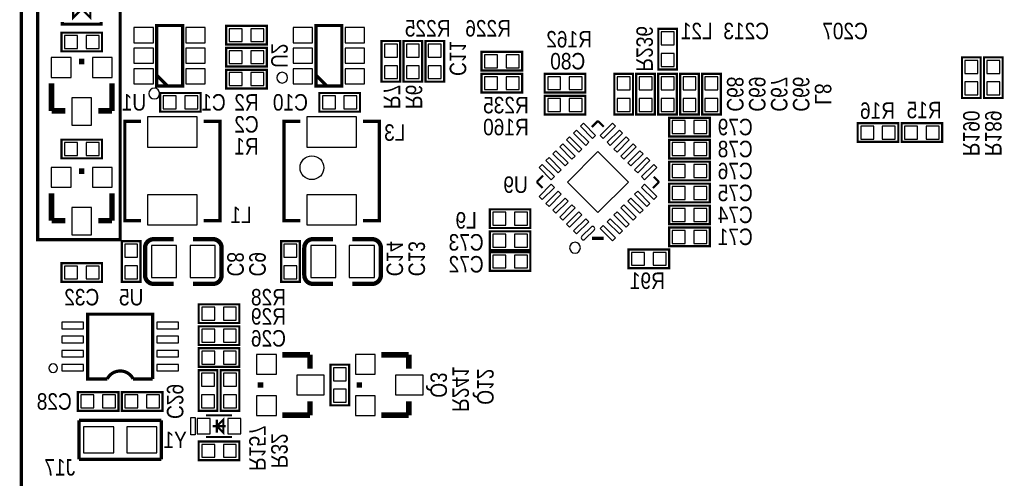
# Model space of a CAD drawing. Extents: x 0 to 176, y -10 to 100.
# Tile 2 of 6: x 0 to 45, y 46 to 67. Entities that reach past the tile are written whole.
import ezdxf
from ezdxf.enums import TextEntityAlignment as Align

# ---------------------------------------------------------------- set-up
doc = ezdxf.new("R2010")
doc.units = 0
doc.layers.add('DXF', color=140, linetype='CONTINUOUS')

msp = doc.modelspace()

# ---------------------------------------------------------------- linework, layer by layer
at = {"layer": 'DXF'}
for points, const_width in [([(2.999994, 0), (147.000011, 0, 0.41421), (150.000005, 2.999994), (150.000005, 87.000105, 0.414209), (147.000011, 90.000099), (2.999994, 90.000099, 0.414212), (0, 87.000105), (0, 2.999994, 0.414214), (2.999994, 0)], 0.1524), ([(5.722899, 55.118), (5.722899, 56.388, -0.414214), (6.122899, 56.787999)], 0.199898), ([(7.943088, 56.787999), (8.863101, 56.787999, -0.414375), (9.262897, 56.388)], 0.199898), ([(9.262897, 56.388), (9.263101, 55.118, -0.414214), (8.863101, 54.718001)], 0.199898), ([(13.088899, 55.118), (13.088899, 56.388, -0.414214), (13.488899, 56.787999)], 0.199898), ([(15.309088, 56.787999), (16.229101, 56.787999, -0.414375), (16.628897, 56.388)], 0.199898), ([(16.628897, 56.388), (16.629101, 55.118, -0.414214), (16.229101, 54.718001)], 0.199898), ([(7.042912, 54.718001), (6.122899, 54.718001, -0.414214), (5.722899, 55.118)], 0.199898), ([(14.408912, 54.718001), (13.488899, 54.718001, -0.414214), (13.088899, 55.118)], 0.199898), ([(5.171897, 50.315901, 0.618077), (3.972103, 50.315901)], 0.150089)]:
    msp.add_lwpolyline(points, format="xyb", dxfattribs=dict(at, const_width=const_width))
for points in [[(0, 2.999994), (0, 87.000105, -0.414212), (2.999994, 90.000099), (147.000011, 90.000099, -0.414209), (150.000005, 87.000105), (150.000005, 2.999994, -0.41421), (147.000011, 0), (2.999994, 0, -0.414214)], [(12.314911, 64.262, 1), (11.815085, 64.262002, 1)], [(6.396711, 63.5254, 1), (5.896885, 63.525402, 1)], [(26.351916, 57.34728), (25.927509, 56.922873, 1), (26.068858, 56.781524), (26.493265, 57.205931, 1)], [(25.858851, 56.392648, 1), (25.359615, 56.392639, 1)], [(1.672107, 50.816002, 1), (1.271893, 50.815998, 1)]]:
    msp.add_lwpolyline(points, format="xyb", close=True, dxfattribs=at)
for points, const_width in [([(0.762, 68.834), (0.762, 56.769), (4.572, 56.769), (4.572, 68.834), (0.762, 68.834), (0.762, 70.358), (1.524, 70.358), (1.524, 68.834)], 0.1524), ([(2.794, 67.437), (3.193999, 67.037001), (3.193999, 67.836999), (2.794, 67.437), (2.394001, 67.836999), (2.394001, 67.037001), (2.794, 67.437)], 0.100101), ([(3.693897, 66.837103), (3.693897, 66.737001), (1.894103, 66.737001), (1.894103, 66.837103)], 0.150089), ([(7.457897, 63.878003), (6.258103, 63.878003), (6.258103, 66.677997), (7.457897, 66.677997), (7.457897, 63.878003)], 0.150089), ([(9.4742, 65.796211), (11.3538, 65.796211), (11.3538, 66.659811), (9.4742, 66.659811), (9.4742, 65.796211)], 0.1016), ([(14.823897, 63.878003), (13.624103, 63.878003), (13.624103, 66.677997), (14.823897, 66.677997), (14.823897, 63.878003)], 0.150089), ([(29.464, 66.5226), (29.464, 64.643), (30.3276, 64.643), (30.3276, 66.5226), (29.464, 66.5226)], 0.1016), ([(1.8542, 65.4812), (3.7338, 65.4812), (3.7338, 66.3448), (1.8542, 66.3448), (1.8542, 65.4812)], 0.1016), ([(9.4742, 64.780211), (11.3538, 64.780211), (11.3538, 65.643811), (9.4742, 65.643811), (9.4742, 64.780211)], 0.1016), ([(16.660597, 65.956713), (16.660597, 64.077113), (17.524197, 64.077113), (17.524197, 65.956713), (16.660597, 65.956713)], 0.1016), ([(17.676597, 65.956713), (17.676597, 64.077113), (18.540197, 64.077113), (18.540197, 65.956713), (17.676597, 65.956713)], 0.1016), ([(18.692597, 65.956713), (18.692597, 64.077113), (19.556197, 64.077113), (19.556197, 65.956713), (18.692597, 65.956713)], 0.1016), ([(2.667, 65.0113), (2.921, 65.0113)], 0.254), ([(21.2852, 64.5922), (23.1648, 64.5922), (23.1648, 65.4558), (21.2852, 65.4558), (21.2852, 64.5922)], 0.1016), ([(43.5102, 65.2018), (43.5102, 63.3222), (44.3738, 63.3222), (44.3738, 65.2018), (43.5102, 65.2018)], 0.1016), ([(44.5262, 65.2018), (44.5262, 63.3222), (45.3898, 63.3222), (45.3898, 65.2018), (44.5262, 65.2018)], 0.1016), ([(9.4742, 63.764211), (11.3538, 63.764211), (11.3538, 64.627811), (9.4742, 64.627811), (9.4742, 63.764211)], 0.1016), ([(6.757899, 63.878003), (6.258103, 64.378103)], 0.150089), ([(14.123899, 63.878003), (13.624103, 64.378103)], 0.150089), ([(21.2852, 63.5762), (23.1648, 63.5762), (23.1648, 64.4398), (21.2852, 64.4398), (21.2852, 63.5762)], 0.1016), ([(24.2062, 63.5762), (26.0858, 63.5762), (26.0858, 64.4398), (24.2062, 64.4398), (24.2062, 63.5762)], 0.1016), ([(28.288844, 62.5602), (28.288844, 64.4398), (27.425244, 64.4398), (27.425244, 62.5602), (28.288844, 62.5602)], 0.1016), ([(29.304844, 62.5602), (29.304844, 64.4398), (28.441244, 64.4398), (28.441244, 62.5602), (29.304844, 62.5602)], 0.1016), ([(30.320844, 62.5602), (30.320844, 64.4398), (29.457244, 64.4398), (29.457244, 62.5602), (30.320844, 62.5602)], 0.1016), ([(31.336844, 62.5602), (31.336844, 64.4398), (30.473244, 64.4398), (30.473244, 62.5602), (31.336844, 62.5602)], 0.1016), ([(31.489244, 64.4398), (31.489244, 62.5602), (32.352844, 62.5602), (32.352844, 64.4398), (31.489244, 64.4398)], 0.1016), ([(1.397, 62.7253), (1.397, 63.9953)], 0.254), ([(4.191, 62.7253), (4.191, 63.9953)], 0.254), ([(8.297697, 63.5508), (6.418097, 63.5508), (6.418097, 62.6872), (8.297697, 62.6872), (8.297697, 63.5508)], 0.1016), ([(15.663697, 63.5508), (13.784097, 63.5508), (13.784097, 62.6872), (15.663697, 62.6872), (15.663697, 63.5508)], 0.1016), ([(24.2062, 62.5602), (26.0858, 62.5602), (26.0858, 63.4238), (24.2062, 63.4238), (24.2062, 62.5602)], 0.1016), ([(2.032, 62.7253), (1.397, 62.7253)], 0.254), ([(3.556, 62.7253), (4.191, 62.7253)], 0.254), ([(29.965244, 61.541406), (31.844844, 61.541406), (31.844844, 62.405006), (29.965244, 62.405006), (29.965244, 61.541406)], 0.1016), ([(5.537505, 57.646595), (4.787595, 57.646595), (4.787595, 62.24651), (5.537505, 62.24651)], 0.150089), ([(8.437601, 62.24651), (9.187409, 62.24651), (9.187409, 57.646595), (8.437601, 57.646595)], 0.150089), ([(12.903505, 57.646595), (12.153595, 57.646595), (12.153595, 62.24651), (12.903505, 62.24651)], 0.150089), ([(15.803601, 62.24651), (16.553409, 62.24651), (16.553409, 57.646595), (15.803601, 57.646595)], 0.150089), ([(26.67, 62.261521), (26.387298, 61.978819)], 0.100101), ([(26.67, 62.261521), (26.942313, 61.989208)], 0.100101), ([(40.5638, 62.1538), (38.6842, 62.1538), (38.6842, 61.2902), (40.5638, 61.2902), (40.5638, 62.1538)], 0.1016), ([(42.5958, 62.1538), (40.7162, 62.1538), (40.7162, 61.2902), (42.5958, 61.2902), (42.5958, 62.1538)], 0.1016), ([(3.7338, 61.3918), (1.8542, 61.3918), (1.8542, 60.5282), (3.7338, 60.5282), (3.7338, 61.3918)], 0.1016), ([(29.965244, 60.525406), (31.844844, 60.525406), (31.844844, 61.389006), (29.965244, 61.389006), (29.965244, 60.525406)], 0.1016), ([(29.965244, 59.509406), (31.844844, 59.509406), (31.844844, 60.373006), (29.965244, 60.373006), (29.965244, 59.509406)], 0.1016), ([(2.667, 59.9313), (2.921, 59.9313)], 0.254), ([(23.841405, 59.433206), (24.133505, 59.725306)], 0.100101), ([(29.498315, 59.433206), (29.255415, 59.676106)], 0.100101), ([(23.841405, 59.433206), (24.113998, 59.160715)], 0.100101), ([(29.498315, 59.433206), (29.215613, 59.150504)], 0.100101), ([(29.965244, 58.493406), (31.844844, 58.493406), (31.844844, 59.357006), (29.965244, 59.357006), (29.965244, 58.493406)], 0.1016), ([(1.397, 57.6453), (1.397, 58.9153)], 0.254), ([(4.191, 57.6453), (4.191, 58.9153)], 0.254), ([(29.965244, 57.477406), (31.844844, 57.477406), (31.844844, 58.341006), (29.965244, 58.341006), (29.965244, 57.477406)], 0.1016), ([(21.6662, 57.302375), (23.5458, 57.302349), (23.545825, 58.166), (21.6662, 58.166), (21.6662, 57.302375)], 0.1016), ([(2.032, 57.6453), (1.397, 57.6453)], 0.254), ([(3.556, 57.6453), (4.191, 57.6453)], 0.254), ([(23.5458, 57.149975), (21.6662, 57.149975), (21.666175, 56.2864), (23.545775, 56.2864), (23.5458, 57.149975)], 0.1016), ([(29.965244, 56.461406), (31.844844, 56.461406), (31.844844, 57.325006), (29.965244, 57.325006), (29.965244, 56.461406)], 0.1016), ([(5.5118, 54.8132), (5.5118, 56.6928), (4.6482, 56.6928), (4.6482, 54.8132), (5.5118, 54.8132)], 0.1016), ([(6.122899, 56.787999), (7.042912, 56.787999)], 0.199898), ([(12.8778, 54.8132), (12.8778, 56.6928), (12.0142, 56.6928), (12.0142, 54.8132), (12.8778, 54.8132)], 0.1016), ([(13.488899, 56.787999), (14.408912, 56.787999)], 0.199898), ([(26.400506, 56.82902), (26.939215, 56.82902)], 0.1524), ([(23.5458, 56.184724), (21.6662, 56.184749), (21.666175, 55.321149), (23.545825, 55.321149), (23.5458, 56.184724)], 0.1016), ([(29.965244, 56.309006), (28.085644, 56.309006), (28.085644, 55.445406), (29.965244, 55.445406), (29.965244, 56.309006)], 0.1016), ([(1.8542, 54.8132), (3.7338, 54.8132), (3.7338, 55.6768), (1.8542, 55.6768), (1.8542, 54.8132)], 0.1016), ([(8.863101, 54.718001), (7.943088, 54.718001)], 0.199898), ([(16.229101, 54.718001), (15.309088, 54.718001)], 0.199898), ([(8.2042, 52.9082), (10.0838, 52.9082), (10.0838, 53.7718), (8.2042, 53.7718), (8.2042, 52.9082)], 0.1016), ([(6.072099, 50.315901), (6.072099, 53.316099), (3.071901, 53.316099), (3.071901, 50.315901), (3.972103, 50.315901)], 0.150089), ([(10.0838, 52.7558), (8.2042, 52.7558), (8.2042, 51.8922), (10.0838, 51.8922), (10.0838, 52.7558)], 0.1016), ([(8.2042, 50.8762), (10.0838, 50.8762), (10.0838, 51.7398), (8.2042, 51.7398), (8.2042, 50.8762)], 0.1016), ([(13.3477, 51.435), (12.0777, 51.435)], 0.254), ([(13.3477, 50.8), (13.3477, 51.435)], 0.254), ([(17.9197, 51.435), (16.6497, 51.435)], 0.254), ([(17.9197, 50.8), (17.9197, 51.435)], 0.254), ([(14.3002, 50.9778), (14.3002, 49.0982), (15.1638, 49.0982), (15.1638, 50.9778), (14.3002, 50.9778)], 0.1016), ([(8.2042, 50.7238), (8.2042, 48.8442), (9.0678, 48.8442), (9.0678, 50.7238), (8.2042, 50.7238)], 0.1016), ([(9.2202, 50.7238), (9.2202, 48.8442), (10.0838, 48.8442), (10.0838, 50.7238), (9.2202, 50.7238)], 0.1016), ([(5.171897, 50.315901), (6.072099, 50.315901)], 0.150089), ([(11.0617, 49.911), (11.0617, 50.165)], 0.254), ([(15.6337, 49.911), (15.6337, 50.165)], 0.254), ([(4.4958, 49.7078), (2.6162, 49.7078), (2.6162, 48.8442), (4.4958, 48.8442), (4.4958, 49.7078)], 0.1016), ([(4.6482, 48.8442), (6.5278, 48.8442), (6.5278, 49.7078), (4.6482, 49.7078), (4.6482, 48.8442)], 0.1016), ([(13.3477, 49.276), (13.3477, 48.641)], 0.254), ([(17.9197, 49.276), (17.9197, 48.641)], 0.254), ([(13.3477, 48.641), (12.0777, 48.641)], 0.254), ([(17.9197, 48.641), (16.6497, 48.641)], 0.254), ([(2.672105, 48.397211), (2.672105, 46.598789)], 0.149911), ([(6.471895, 48.397211), (2.672105, 48.397211)], 0.149911), ([(6.471895, 46.598789), (6.471895, 48.397211)], 0.149911), ([(8.544103, 48.633101), (9.743897, 48.633101)], 0.100101), ([(9.343898, 47.833001), (9.043899, 48.133), (9.343898, 48.432999), (9.343898, 47.833001)], 0.100101), ([(9.043899, 47.833001), (9.043899, 48.432999)], 0.100101), ([(8.844001, 48.133), (9.443999, 48.133)], 0.100101), ([(8.2042, 46.5582), (10.0838, 46.5582), (10.0838, 47.4218), (8.2042, 47.4218), (8.2042, 46.5582)], 0.1016), ([(8.544103, 47.632899), (9.743897, 47.632899)], 0.100101), ([(2.672105, 46.598789), (6.471895, 46.598789)], 0.149911)]:
    msp.add_lwpolyline(points, dxfattribs=dict(at, const_width=const_width))
for points in [[(5.208156, 65.878011), (6.108052, 65.878011), (6.108052, 66.57801), (5.208156, 66.57801)], [(7.607948, 65.878011), (8.507844, 65.878011), (8.507844, 66.57801), (7.607948, 66.57801)], [(9.614408, 66.527705), (9.614408, 65.928316), (10.213797, 65.928316), (10.213797, 66.527705)], [(10.614203, 66.527705), (10.614203, 65.928316), (11.213592, 65.928316), (11.213592, 66.527705)], [(12.574156, 65.878011), (13.474052, 65.878011), (13.474052, 66.57801), (12.574156, 66.57801)], [(14.973948, 65.878011), (15.873844, 65.878011), (15.873844, 66.57801), (14.973948, 66.57801)], [(1.994408, 66.212695), (1.994408, 65.613305), (2.593797, 65.613305), (2.593797, 66.212695)], [(2.994203, 66.212695), (2.994203, 65.613305), (3.593592, 65.613305), (3.593592, 66.212695)], [(30.195495, 66.382392), (29.596105, 66.382392), (29.596105, 65.783003), (30.195495, 65.783003)], [(5.208156, 64.928001), (6.108052, 64.928001), (6.108052, 65.627999), (5.208156, 65.627999)], [(7.607948, 64.928001), (8.507844, 64.928001), (8.507844, 65.627999), (7.607948, 65.627999)], [(12.574156, 64.928001), (13.474052, 64.928001), (13.474052, 65.627999), (12.574156, 65.627999)], [(14.973948, 64.928001), (15.873844, 64.928001), (15.873844, 65.627999), (14.973948, 65.627999)], [(17.392091, 65.816505), (16.792702, 65.816505), (16.792702, 65.217116), (17.392091, 65.217116)], [(18.408091, 65.816505), (17.808702, 65.816505), (17.808702, 65.217116), (18.408091, 65.217116)], [(19.424091, 65.816505), (18.824702, 65.816505), (18.824702, 65.217116), (19.424091, 65.217116)], [(1.3843, 65.1891), (1.3843, 64.2747), (2.2987, 64.2747), (2.2987, 65.1891)], [(3.2893, 65.1891), (3.2893, 64.2747), (4.2037, 64.2747), (4.2037, 65.1891)], [(9.614408, 65.511705), (9.614408, 64.912316), (10.213797, 64.912316), (10.213797, 65.511705)], [(10.614203, 65.511705), (10.614203, 64.912316), (11.213592, 64.912316), (11.213592, 65.511705)], [(21.425408, 65.323695), (21.425408, 64.724305), (22.024797, 64.724305), (22.024797, 65.323695)], [(22.425203, 65.323695), (22.425203, 64.724305), (23.024592, 64.724305), (23.024592, 65.323695)], [(30.195495, 65.382597), (29.596105, 65.382597), (29.596105, 64.783208), (30.195495, 64.783208)], [(5.208156, 63.97799), (6.108052, 63.97799), (6.108052, 64.677988), (5.208156, 64.677988)], [(7.607948, 63.97799), (8.507844, 63.97799), (8.507844, 64.677988), (7.607948, 64.677988)], [(12.574156, 63.97799), (13.474052, 63.97799), (13.474052, 64.677988), (12.574156, 64.677988)], [(14.973948, 63.97799), (15.873844, 63.97799), (15.873844, 64.677988), (14.973948, 64.677988)], [(17.392091, 64.816711), (16.792702, 64.816711), (16.792702, 64.217321), (17.392091, 64.217321)], [(18.408091, 64.816711), (17.808702, 64.816711), (17.808702, 64.217321), (18.408091, 64.217321)], [(19.424091, 64.816711), (18.824702, 64.816711), (18.824702, 64.217321), (19.424091, 64.217321)], [(44.241695, 65.061592), (43.642305, 65.061592), (43.642305, 64.462203), (44.241695, 64.462203)], [(45.257695, 65.061592), (44.658305, 65.061592), (44.658305, 64.462203), (45.257695, 64.462203)], [(9.614408, 64.495705), (9.614408, 63.896316), (10.213797, 63.896316), (10.213797, 64.495705)], [(10.614203, 64.495705), (10.614203, 63.896316), (11.213592, 63.896316), (11.213592, 64.495705)], [(21.425408, 64.307695), (21.425408, 63.708305), (22.024797, 63.708305), (22.024797, 64.307695)], [(22.425203, 64.307695), (22.425203, 63.708305), (23.024592, 63.708305), (23.024592, 64.307695)], [(24.346408, 64.307695), (24.346408, 63.708305), (24.945797, 63.708305), (24.945797, 64.307695)], [(25.346203, 64.307695), (25.346203, 63.708305), (25.945592, 63.708305), (25.945592, 64.307695)], [(27.557349, 63.700203), (28.156738, 63.700203), (28.156738, 64.299592), (27.557349, 64.299592)], [(28.573349, 63.700203), (29.172738, 63.700203), (29.172738, 64.299592), (28.573349, 64.299592)], [(29.589349, 63.700203), (30.188738, 63.700203), (30.188738, 64.299592), (29.589349, 64.299592)], [(30.605349, 63.700203), (31.204738, 63.700203), (31.204738, 64.299592), (30.605349, 64.299592)], [(32.220738, 64.299592), (31.621349, 64.299592), (31.621349, 63.700203), (32.220738, 63.700203)], [(44.241695, 64.061797), (43.642305, 64.061797), (43.642305, 63.462408), (44.241695, 63.462408)], [(45.257695, 64.061797), (44.658305, 64.061797), (44.658305, 63.462408), (45.257695, 63.462408)], [(2.3368, 63.3349), (2.3368, 62.0649), (3.2512, 62.0649), (3.2512, 63.3349)], [(7.157695, 62.819305), (7.157695, 63.418695), (6.558305, 63.418695), (6.558305, 62.819305)], [(8.157489, 62.819305), (8.157489, 63.418695), (7.5581, 63.418695), (7.5581, 62.819305)], [(14.523695, 62.819305), (14.523695, 63.418695), (13.924305, 63.418695), (13.924305, 62.819305)], [(15.523489, 62.819305), (15.523489, 63.418695), (14.9241, 63.418695), (14.9241, 62.819305)], [(24.346408, 63.291695), (24.346408, 62.692305), (24.945797, 62.692305), (24.945797, 63.291695)], [(25.346203, 63.291695), (25.346203, 62.692305), (25.945592, 62.692305), (25.945592, 63.291695)], [(27.557349, 62.700408), (28.156738, 62.700408), (28.156738, 63.299797), (27.557349, 63.299797)], [(28.573349, 62.700408), (29.172738, 62.700408), (29.172738, 63.299797), (28.573349, 63.299797)], [(29.589349, 62.700408), (30.188738, 62.700408), (30.188738, 63.299797), (29.589349, 63.299797)], [(30.605349, 62.700408), (31.204738, 62.700408), (31.204738, 63.299797), (30.605349, 63.299797)], [(32.220738, 63.299797), (31.621349, 63.299797), (31.621349, 62.700408), (32.220738, 62.700408)], [(8.137487, 62.446586), (5.837491, 62.446586), (5.837491, 61.046589), (8.137487, 61.046589)], [(15.503487, 62.446586), (13.203491, 62.446586), (13.203491, 61.046589), (15.503487, 61.046589)], [(25.856834, 62.014213), (26.42259, 61.448457), (26.56394, 61.589807), (25.998184, 62.155563)], [(26.77606, 61.589807), (26.91741, 61.448457), (27.483166, 62.014213), (27.341816, 62.155563)], [(30.105452, 62.272901), (30.105452, 61.673511), (30.704841, 61.673511), (30.704841, 62.272901)], [(31.105246, 62.272901), (31.105246, 61.673511), (31.704636, 61.673511), (31.704636, 62.272901)], [(39.423797, 61.422305), (39.423797, 62.021695), (38.824408, 62.021695), (38.824408, 61.422305)], [(40.423592, 61.422305), (40.423592, 62.021695), (39.824203, 62.021695), (39.824203, 61.422305)], [(41.455797, 61.422305), (41.455797, 62.021695), (40.856408, 62.021695), (40.856408, 61.422305)], [(42.455592, 61.422305), (42.455592, 62.021695), (41.856203, 62.021695), (41.856203, 61.422305)], [(25.220488, 61.377893), (25.786244, 60.812137), (25.927593, 60.953486), (25.361837, 61.519242)], [(25.538547, 61.695951), (26.104303, 61.130195), (26.245652, 61.271545), (25.679896, 61.837301)], [(27.094348, 61.271545), (27.235697, 61.130195), (27.801453, 61.695951), (27.660104, 61.837301)], [(27.412407, 60.953486), (27.553756, 60.812137), (28.119512, 61.377893), (27.978163, 61.519242)], [(2.593797, 60.660305), (2.593797, 61.259695), (1.994408, 61.259695), (1.994408, 60.660305)], [(3.593592, 60.660305), (3.593592, 61.259695), (2.994203, 61.259695), (2.994203, 60.660305)], [(24.902226, 61.059631), (25.467982, 60.493875), (25.609331, 60.635224), (25.043575, 61.20098)], [(27.730669, 60.635224), (27.872018, 60.493875), (28.437774, 61.059631), (28.296425, 61.20098)], [(30.105452, 61.256901), (30.105452, 60.657511), (30.704841, 60.657511), (30.704841, 61.256901)], [(31.105246, 61.256901), (31.105246, 60.657511), (31.704636, 60.657511), (31.704636, 61.256901)], [(24.583964, 60.741369), (25.14972, 60.175613), (25.291069, 60.316962), (24.725313, 60.882718)], [(25.255789, 59.433206), (26.67, 58.018995), (28.084211, 59.433206), (26.67, 60.847417)], [(28.048931, 60.316962), (28.19028, 60.175613), (28.756036, 60.741369), (28.614687, 60.882718)], [(23.947643, 60.105022), (24.513399, 59.539266), (24.654749, 59.680616), (24.088993, 60.246372)], [(24.265905, 60.42331), (24.831661, 59.857554), (24.973011, 59.998903), (24.407255, 60.564659)], [(28.366989, 59.998903), (28.508339, 59.857554), (29.074095, 60.42331), (28.932745, 60.564659)], [(28.685251, 59.680616), (28.826601, 59.539266), (29.392357, 60.105022), (29.251007, 60.246372)], [(30.105452, 60.240901), (30.105452, 59.641511), (30.704841, 59.641511), (30.704841, 60.240901)], [(31.105246, 60.240901), (31.105246, 59.641511), (31.704636, 59.641511), (31.704636, 60.240901)], [(1.3843, 60.1091), (1.3843, 59.1947), (2.2987, 59.1947), (2.2987, 60.1091)], [(3.2893, 60.1091), (3.2893, 59.1947), (4.2037, 59.1947), (4.2037, 60.1091)], [(23.947643, 58.76139), (24.088993, 58.62004), (24.654749, 59.185796), (24.513399, 59.327146)], [(28.685251, 59.185796), (29.251007, 58.62004), (29.392357, 58.76139), (28.826601, 59.327146)], [(30.105452, 59.224901), (30.105452, 58.625511), (30.704841, 58.625511), (30.704841, 59.224901)], [(31.105246, 59.224901), (31.105246, 58.625511), (31.704636, 58.625511), (31.704636, 59.224901)], [(8.137487, 58.84639), (5.837491, 58.84639), (5.837491, 57.446393), (8.137487, 57.446393)], [(15.503487, 58.84639), (13.203491, 58.84639), (13.203491, 57.446393), (15.503487, 57.446393)], [(24.265905, 58.443102), (24.407255, 58.301753), (24.973011, 58.867509), (24.831661, 59.008858)], [(28.366989, 58.867509), (28.932745, 58.301753), (29.074095, 58.443102), (28.508339, 59.008858)], [(24.583964, 58.125043), (24.725313, 57.983694), (25.291069, 58.54945), (25.14972, 58.690799)], [(24.902226, 57.806781), (25.043575, 57.665432), (25.609331, 58.231188), (25.467982, 58.372537)], [(27.730669, 58.231188), (28.296425, 57.665432), (28.437774, 57.806781), (27.872018, 58.372537)], [(28.048931, 58.54945), (28.614687, 57.983694), (28.756036, 58.125043), (28.19028, 58.690799)], [(2.3368, 58.2549), (2.3368, 56.9849), (3.2512, 56.9849), (3.2512, 58.2549)], [(21.806433, 58.033869), (21.806433, 57.43448), (22.405823, 57.43448), (22.405823, 58.033869)], [(22.806228, 58.033869), (22.806228, 57.43448), (23.405617, 57.43448), (23.405617, 58.033869)], [(25.220488, 57.488519), (25.361837, 57.34717), (25.927593, 57.912926), (25.786244, 58.054275)], [(27.412407, 57.912926), (27.978163, 57.34717), (28.119512, 57.488519), (27.553756, 58.054275)], [(30.105452, 58.208901), (30.105452, 57.609511), (30.704841, 57.609511), (30.704841, 58.208901)], [(31.105246, 58.208901), (31.105246, 57.609511), (31.704636, 57.609511), (31.704636, 58.208901)], [(25.538547, 57.170461), (25.679896, 57.029111), (26.245652, 57.594867), (26.104303, 57.736217)], [(26.77606, 57.276605), (27.341816, 56.710849), (27.483166, 56.852199), (26.91741, 57.417955)], [(27.094348, 57.594867), (27.660104, 57.029111), (27.801453, 57.170461), (27.235697, 57.736217)], [(22.405797, 56.41848), (22.405797, 57.017869), (21.806408, 57.017869), (21.806408, 56.41848)], [(23.405592, 56.41848), (23.405592, 57.017869), (22.806203, 57.017869), (22.806203, 56.41848)], [(30.105452, 57.192901), (30.105452, 56.593511), (30.704841, 56.593511), (30.704841, 57.192901)], [(31.105246, 57.192901), (31.105246, 56.593511), (31.704636, 56.593511), (31.704636, 57.192901)], [(4.780305, 55.953203), (5.379695, 55.953203), (5.379695, 56.552592), (4.780305, 56.552592)], [(6.023013, 56.487949), (6.023013, 55.018051), (7.183006, 55.018051), (7.183006, 56.487949)], [(7.802994, 56.487949), (7.802994, 55.018051), (8.962987, 55.018051), (8.962987, 56.487949)], [(12.146305, 55.953203), (12.745695, 55.953203), (12.745695, 56.552592), (12.146305, 56.552592)], [(13.389013, 56.487949), (13.389013, 55.018051), (14.549006, 55.018051), (14.549006, 56.487949)], [(15.168994, 56.487949), (15.168994, 55.018051), (16.328987, 55.018051), (16.328987, 56.487949)], [(22.405797, 55.45328), (22.405797, 56.052669), (21.806408, 56.052669), (21.806408, 55.45328)], [(23.405592, 55.45328), (23.405592, 56.052669), (22.806203, 56.052669), (22.806203, 55.45328)], [(28.825241, 55.577511), (28.825241, 56.176901), (28.225852, 56.176901), (28.225852, 55.577511)], [(29.825036, 55.577511), (29.825036, 56.176901), (29.225646, 56.176901), (29.225646, 55.577511)], [(1.994408, 55.544695), (1.994408, 54.945305), (2.593797, 54.945305), (2.593797, 55.544695)], [(2.994203, 55.544695), (2.994203, 54.945305), (3.593592, 54.945305), (3.593592, 55.544695)], [(4.780305, 54.953408), (5.379695, 54.953408), (5.379695, 55.552797), (4.780305, 55.552797)], [(12.146305, 54.953408), (12.745695, 54.953408), (12.745695, 55.552797), (12.146305, 55.552797)], [(8.344408, 53.639695), (8.344408, 53.040305), (8.943797, 53.040305), (8.943797, 53.639695)], [(9.344203, 53.639695), (9.344203, 53.040305), (9.943592, 53.040305), (9.943592, 53.639695)], [(1.872107, 52.641106), (2.872105, 52.641106), (2.872105, 52.941106), (1.872107, 52.941106)], [(6.271895, 52.641106), (7.271893, 52.641106), (7.271893, 52.941106), (6.271895, 52.941106)], [(8.943797, 52.024305), (8.943797, 52.623695), (8.344408, 52.623695), (8.344408, 52.024305)], [(9.943592, 52.024305), (9.943592, 52.623695), (9.344203, 52.623695), (9.344203, 52.024305)], [(1.872107, 51.991095), (2.872105, 51.991095), (2.872105, 52.291094), (1.872107, 52.291094)], [(6.271895, 51.991095), (7.271893, 51.991095), (7.271893, 52.291094), (6.271895, 52.291094)], [(1.872107, 51.340906), (2.872105, 51.340906), (2.872105, 51.640905), (1.872107, 51.640905)], [(6.271895, 51.340906), (7.271893, 51.340906), (7.271893, 51.640905), (6.271895, 51.640905)], [(8.344408, 51.607695), (8.344408, 51.008305), (8.943797, 51.008305), (8.943797, 51.607695)], [(9.344203, 51.607695), (9.344203, 51.008305), (9.943592, 51.008305), (9.943592, 51.607695)], [(10.8839, 50.5333), (11.7983, 50.5333), (11.7983, 51.4477), (10.8839, 51.4477)], [(15.4559, 50.5333), (16.3703, 50.5333), (16.3703, 51.4477), (15.4559, 51.4477)], [(1.872107, 50.690894), (2.872105, 50.690894), (2.872105, 50.990894), (1.872107, 50.990894)], [(6.271895, 50.690894), (7.271893, 50.690894), (7.271893, 50.990894), (6.271895, 50.990894)], [(8.935695, 50.583592), (8.336305, 50.583592), (8.336305, 49.984203), (8.935695, 49.984203)], [(9.951695, 50.583592), (9.352305, 50.583592), (9.352305, 49.984203), (9.951695, 49.984203)], [(15.031695, 50.837592), (14.432305, 50.837592), (14.432305, 50.238203), (15.031695, 50.238203)], [(12.7381, 49.5808), (14.0081, 49.5808), (14.0081, 50.4952), (12.7381, 50.4952)], [(17.3101, 49.5808), (18.5801, 49.5808), (18.5801, 50.4952), (17.3101, 50.4952)], [(15.031695, 49.837797), (14.432305, 49.837797), (14.432305, 49.238408), (15.031695, 49.238408)], [(3.355797, 48.976305), (3.355797, 49.575695), (2.756408, 49.575695), (2.756408, 48.976305)], [(4.355592, 48.976305), (4.355592, 49.575695), (3.756203, 49.575695), (3.756203, 48.976305)], [(4.788408, 49.575695), (4.788408, 48.976305), (5.387797, 48.976305), (5.387797, 49.575695)], [(5.788203, 49.575695), (5.788203, 48.976305), (6.387592, 48.976305), (6.387592, 49.575695)], [(8.935695, 49.583797), (8.336305, 49.583797), (8.336305, 48.984408), (8.935695, 48.984408)], [(9.951695, 49.583797), (9.352305, 49.583797), (9.352305, 48.984408), (9.951695, 48.984408)], [(10.8839, 48.6283), (11.7983, 48.6283), (11.7983, 49.5427), (10.8839, 49.5427)], [(15.4559, 48.6283), (16.3703, 48.6283), (16.3703, 49.5427), (15.4559, 49.5427)], [(7.844003, 47.733001), (7.844003, 48.532999), (8.043901, 48.532999), (8.043901, 47.733001)], [(8.134147, 48.482999), (8.134147, 47.783001), (8.734044, 47.783001), (8.734044, 48.482999)], [(9.553956, 48.482999), (9.553956, 47.783001), (10.153853, 47.783001), (10.153853, 48.482999)], [(2.871191, 48.097948), (2.871191, 46.898052), (4.271188, 46.898052), (4.271188, 48.097948)], [(4.872812, 48.097948), (4.872812, 46.898052), (6.272809, 46.898052), (6.272809, 48.097948)], [(8.344408, 47.289695), (8.344408, 46.690305), (8.943797, 46.690305), (8.943797, 47.289695)], [(9.344203, 47.289695), (9.344203, 46.690305), (9.943592, 46.690305), (9.943592, 47.289695)]]:
    msp.add_lwpolyline(points, close=True, dxfattribs=at)
msp.add_circle((13.441197, 60.095105), 0.55005, dxfattribs=at)

# ---------------------------------------------------------------- texts
at = {"layer": 'DXF', "text_generation_flag": 2, "width": 0.866667}
for s, p in [('R225', (18.796, 66.167)), ('R226', (21.59, 66.167)), ('L21', (31.242, 66.04)), ('C213', (33.528, 66.04)), ('C207', (38.1, 66.04)), ('C80', (25.273, 64.643)), ('U1', (5.207, 62.738)), ('C1', (8.89, 62.738)), ('R2', (10.414, 62.738)), ('C10', (12.446, 62.738)), ('C2', (10.414, 61.722)), ('L3', (17.272, 61.341)), ('C79', (33.02, 61.595)), ('R1', (10.414, 60.706)), ('C78', (33.02, 60.579)), ('C76', (33.02, 59.563)), ('U9', (22.86, 58.928)), ('C75', (33.02, 58.547)), ('C74', (33.02, 57.531)), ('L1', (10.16, 57.531)), ('L9', (20.574, 57.277)), ('C73', (20.574, 56.261)), ('C71', (33.02, 56.515)), ('C72', (20.574, 55.245)), ('R91', (28.956, 54.483)), ('C32', (2.794, 53.721)), ('U5', (5.08, 53.721)), ('R28', (11.43, 53.721)), ('R29', (11.43, 52.832)), ('C26', (11.43, 51.816)), ('C28', (1.524, 48.895)), ('Y1', (7.112, 47.117)), ('J17', (1.778, 45.847))]:
    msp.add_text(s, height=0.762, dxfattribs=at).set_placement(p, align=Align.CENTER)
for s, p in [('R236', (28.448, 64.5414)), ('R190', (43.561, 60.6298)), ('R189', (44.577, 60.6298)), ('R241', (19.939, 48.7934)), ('Q12', (21.082, 49.1236))]:
    msp.add_text(s, height=0.762, rotation=270, dxfattribs=at).set_placement(p)
for s, p in [('R162', (26.3906, 65.659)), ('R235', (23.4696, 62.611)), ('R16', (40.4114, 62.357)), ('R15', (42.5704, 62.3824)), ('R160', (23.4696, 61.595))]:
    msp.add_text(s, height=0.762, dxfattribs=at).set_placement(p)
for s, p in [('U2', (11.557, 65.278)), ('C11', (19.812, 65.151)), ('C68', (32.639, 63.5)), ('C69', (33.655, 63.5)), ('C67', (34.671, 63.5)), ('C66', (35.687, 63.5)), ('R7', (16.764, 63.373)), ('R6', (17.78, 63.373)), ('L8', (36.703, 63.5)), ('C14', (16.891, 55.88)), ('C13', (17.907, 55.88)), ('C8', (9.525, 55.626)), ('C9', (10.541, 55.626)), ('Q3', (18.923, 50.038)), ('C29', (6.731, 49.276)), ('R157', (10.541, 47.117)), ('R32', (11.557, 46.99))]:
    msp.add_text(s, height=0.762, rotation=270, dxfattribs=at).set_placement(p, align=Align.CENTER)

doc.saveas('drawing.dxf')
